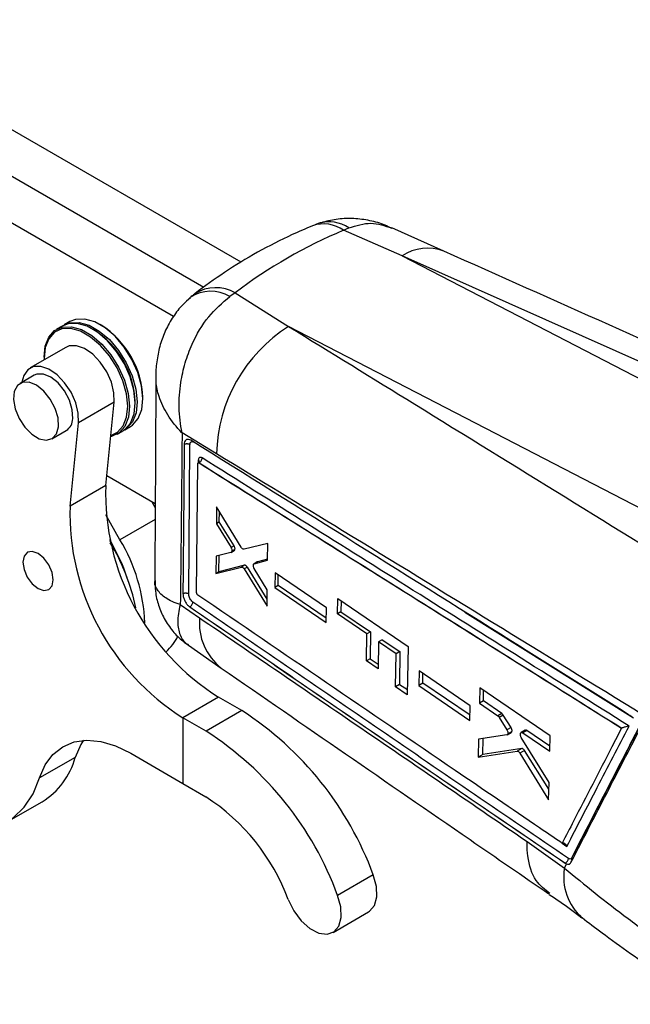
# Model space of a CAD drawing. Extents: x 29 to 398, y 16 to 290.
# Tile 11 of 12: x 346 to 371, y 171 to 212. Entities that reach past the tile are written whole.
import ezdxf

# ---------------------------------------------------------------- set-up
doc = ezdxf.new("R2010")
doc.units = 0
doc.layers.get('0').update_dxf_attribs({"linetype": 'CONTINUOUS'})

msp = doc.modelspace()

# ---------------------------------------------------------------- linework, layer by layer
at = {"color": 7, "linetype": 'CONTINUOUS'}
for p, q in [((355.293603, 201.824412), (337.934081, 211.847226)), ((353.747231, 200.789473), (336.264523, 210.883411)), ((352.494354, 199.585081), (334.594966, 209.919596)), ((359.529483, 203.145167), (359.744472, 203.246089)), ((361.947239, 202.086433), (359.529483, 203.145167)), ((363.674654, 202.283588), (361.519502, 203.245159)), ((361.947239, 202.086433), (382.290855, 191.571861)), ((382.433816, 192.95916), (361.947239, 202.086433)), ((355.047695, 200.560596), (354.822162, 200.407503)), ((355.047695, 200.560596), (357.256428, 199.172447)), ((348.213465, 199.372133), (347.977763, 199.236065)), ((347.899196, 199.190709), (347.663493, 199.054641)), ((349.188659, 199.044092), (349.149381, 199.066774)), ((349.502928, 199.225516), (349.463651, 199.248198)), ((377.411733, 188.755204), (357.256428, 199.172447)), ((348.040842, 198.310256), (346.567702, 197.459831)), ((347.145624, 197.91003), (347.145625, 197.864674)), ((346.7413, 197.159119), (346.152045, 196.818949)), ((351.23113, 196.186502), (351.231131, 196.231857)), ((350.045283, 196.039129), (348.572143, 195.188704)), ((349.692056, 192.604369), (350.045283, 196.039129)), ((350.91686, 196.005078), (350.916861, 196.050433)), ((347.471382, 194.533543), (348.060637, 194.873713)), ((348.218916, 191.753943), (348.572143, 195.188704)), ((350.16329, 194.724397), (350.398992, 194.860465)), ((350.47756, 194.905821), (350.713262, 195.041889)), ((354.276826, 193.907267), (352.851155, 194.773647)), ((353.122815, 188.127938), (353.17613, 194.285023)), ((353.452235, 188.17414), (353.504096, 193.508328)), ((353.525671, 193.546343), (353.518971, 193.542476)), ((353.551874, 193.538586), (353.552712, 193.53907)), ((353.552921, 193.538979), (353.552712, 193.539069)), ((349.734114, 193.013344), (351.737442, 191.856689)), ((349.692056, 192.604369), (348.218916, 191.753943)), ((351.736551, 191.697892), (351.599516, 191.936322)), ((354.272813, 191.724791), (354.267318, 191.024787)), ((355.298289, 190.049226), (354.272813, 191.724791)), ((350.283159, 190.357968), (349.692613, 191.385467)), ((354.38865, 191.094831), (354.391502, 191.530861)), ((354.38865, 191.094831), (354.267318, 191.024787)), ((354.267318, 191.024787), (354.873967, 190.040173)), ((354.99863, 190.11214), (354.38865, 191.094831)), ((354.99863, 190.11214), (354.873967, 190.040173)), ((356.392688, 190.204676), (355.416628, 189.968023)), ((356.384819, 189.516322), (356.392688, 190.204676)), ((354.256383, 189.687834), (354.250176, 188.95989)), ((354.871791, 189.836237), (354.256383, 189.687834)), ((354.375156, 189.032039), (354.379639, 189.717557)), ((354.882994, 189.840848), (355.008129, 189.913087)), ((355.035003, 189.95327), (354.909814, 189.881)), ((354.250176, 188.95989), (355.301269, 189.232652)), ((355.429523, 189.306692), (354.375156, 189.032039)), ((355.429523, 189.306692), (355.301269, 189.232652)), ((355.548285, 189.226974), (355.419443, 189.152594)), ((356.365669, 187.910131), (355.548285, 189.226974)), ((355.955353, 189.442146), (355.826618, 189.367829)), ((356.370282, 188.287103), (355.834276, 189.169987)), ((355.836928, 189.372195), (356.384819, 189.516322)), ((355.965589, 189.446469), (355.836928, 189.372195)), ((356.385281, 189.556779), (355.965589, 189.446469)), ((354.375156, 189.032039), (354.250176, 188.95989)), ((355.419443, 189.152595), (356.362028, 187.612567)), ((356.699089, 188.989126), (356.691685, 188.389161)), ((358.815598, 187.548768), (356.699089, 188.989126)), ((356.826267, 188.466853), (356.829105, 188.900646)), ((356.826267, 188.466853), (356.691685, 188.389161)), ((356.691685, 188.389161), (358.806264, 186.947727)), ((358.809056, 187.127358), (356.826267, 188.466853)), ((353.501287, 188.077679), (353.494045, 188.083331)), ((356.362028, 187.612567), (356.370282, 188.287103)), ((352.77661, 187.680588), (353.575057, 187.135968)), ((353.150251, 187.598348), (353.164695, 187.587958)), ((358.806264, 186.947727), (358.815598, 187.548768)), ((359.278457, 187.299435), (359.288467, 187.928207)), ((359.288467, 187.928207), (362.201105, 185.949015)), ((359.422177, 187.837349), (359.41916, 187.380662)), ((359.41916, 187.380662), (359.278457, 187.299435)), ((360.489333, 186.475453), (359.278457, 187.299435)), ((359.41916, 187.380662), (360.634885, 186.559478)), ((360.469179, 185.355175), (360.489333, 186.475453)), ((360.634885, 186.559478), (360.489333, 186.475453)), ((360.634885, 186.559478), (360.62753, 185.446588)), ((353.110016, 186.002141), (354.46994, 185.061918)), ((360.973658, 186.145846), (360.952792, 185.025157)), ((361.121174, 186.231005), (360.973658, 186.145846)), ((361.69825, 185.652691), (360.973658, 186.145846)), ((361.121174, 186.231005), (361.848731, 185.739562)), ((362.201105, 185.949015), (362.161186, 183.955944)), ((361.671556, 184.290245), (361.69825, 185.652691)), ((361.848731, 185.739562), (361.69825, 185.652691)), ((361.848731, 185.739562), (361.839798, 184.387368)), ((360.62753, 185.446588), (360.469179, 185.355175)), ((360.952792, 185.025157), (360.469179, 185.355175)), ((360.62753, 185.446588), (360.956502, 185.224378)), ((362.649106, 184.939722), (362.636741, 184.336898)), ((364.764866, 183.498957), (362.649106, 184.939722)), ((362.800517, 184.431443), (362.803154, 184.834819)), ((361.839798, 184.387368), (361.671556, 184.290245)), ((362.161186, 183.955944), (361.671556, 184.290245)), ((361.839798, 184.387368), (362.165422, 184.167419)), ((362.800517, 184.431443), (362.636741, 184.336898)), ((362.636741, 184.336898), (364.751055, 182.895329)), ((364.755975, 183.110399), (362.800517, 184.431443)), ((365.159091, 184.238097), (365.144716, 183.606751)), ((368.071166, 182.258257), (365.159091, 184.238097)), ((365.304769, 183.699148), (365.307631, 184.137108)), ((354.36076, 183.85918), (352.887621, 183.008754)), ((355.319973, 183.301679), (354.36076, 183.85918)), ((364.751055, 182.895329), (364.764866, 183.498957)), ((365.304769, 183.699148), (365.144716, 183.606751)), ((365.144716, 183.606751), (365.907447, 183.087654)), ((366.070547, 183.18181), (365.304769, 183.699148)), ((355.319973, 183.301679), (353.846833, 182.451254)), ((366.070547, 183.18181), (365.907447, 183.087654)), ((366.129091, 183.1181), (365.965334, 183.023566)), ((366.45127, 182.601887), (366.129091, 183.1181)), ((352.887621, 183.008754), (352.879622, 180.291585)), ((353.846833, 182.451254), (352.887621, 183.008754)), ((365.965334, 183.023566), (366.28088, 182.503523)), ((366.27127, 182.296324), (365.110136, 182.124272)), ((366.45127, 182.601887), (366.28088, 182.503523)), ((366.287331, 182.302016), (366.461164, 182.402368)), ((366.484544, 182.431645), (366.311348, 182.331661)), ((367.03335, 182.494075), (366.865654, 182.397267)), ((367.104543, 182.48327), (366.937276, 182.386709)), ((366.937276, 182.386709), (368.054953, 181.625888)), ((368.060379, 181.837527), (367.104543, 182.48327)), ((368.054953, 181.625888), (368.071166, 182.258257)), ((371.024746, 182.577617), (371.020655, 182.575736)), ((365.110136, 182.124272), (365.092195, 181.374181)), ((365.290317, 181.488555), (365.294651, 182.151613)), ((368.021229, 180.335745), (366.873917, 182.194524)), ((350.72746, 181.542435), (352.879622, 180.291585)), ((365.092195, 181.374181), (366.706418, 181.629221)), ((365.290317, 181.488555), (365.092195, 181.374181)), ((366.889308, 181.734801), (365.290317, 181.488555)), ((366.889308, 181.734801), (366.706418, 181.629221)), ((367.002428, 181.6557), (366.818929, 181.549768)), ((366.818929, 181.549768), (368.001976, 179.613653)), ((368.013691, 180.053101), (367.002428, 181.6557)), ((348.433614, 181.368999), (346.960474, 180.518573)), ((352.879622, 180.291585), (353.838834, 179.734085)), ((368.001976, 179.613653), (368.021229, 180.335745)), ((345.593929, 178.689295), (347.067068, 179.53972)), ((367.115408, 177.891751), (368.655125, 176.792871)), ((368.655125, 176.792871), (368.745014, 176.967266)), ((368.695744, 176.998086), (368.692188, 176.996034)), ((368.692188, 176.996034), (368.745014, 176.967266)), ((368.959536, 177.213027), (368.944942, 177.192125)), ((360.752587, 176.515118), (359.279448, 175.664692)), ((359.0901, 174.135173), (360.56324, 174.985598))]:
    msp.add_line(p, q, dxfattribs=at)
at = {"color": 8, "linetype": 'CONTINUOUS'}
for p, q in [((353.521926, 193.645615), (353.521037, 193.543671)), ((351.733735, 191.195367), (350.283159, 190.357968)), ((364.541723, 187.375382), (371.510649, 183.001571)), ((368.566329, 177.823336), (368.757738, 177.693076))]:
    msp.add_line(p, q, dxfattribs=at)
at = {"color": 7, "linetype": 'CONTINUOUS', "flags": 128}
for points in [[(347.939096, 199.212318), (348.213291, 199.328364), (348.589242, 199.343076), (349.002296, 199.225739), (349.428446, 198.983175), (349.842928, 198.629478), (350.221654, 198.185204), (350.542611, 197.676174), (350.787149, 197.131969), (350.941055, 196.584219), (350.995385, 196.064754), (350.946981, 195.603767), (350.798656, 195.228046), (350.559031, 194.959428), (350.437658, 194.884212)], [(350.713262, 195.041889), (350.794733, 195.095496), (351.034358, 195.364114), (351.182683, 195.739835), (351.231087, 196.200822), (351.176758, 196.720287), (351.022851, 197.268037), (350.778313, 197.812242), (350.457356, 198.321272), (350.07863, 198.765546), (349.664148, 199.119243), (349.237998, 199.361807), (348.824944, 199.479144), (348.448993, 199.464432), (348.213465, 199.372133)], [(347.145624, 197.91003), (347.194071, 198.356696), (347.342396, 198.732417), (347.582021, 199.001035), (347.899021, 199.14694), (348.274972, 199.161652), (348.688026, 199.044315), (349.114176, 198.801751), (349.528658, 198.448054), (349.907384, 198.003779), (350.228341, 197.49475), (350.472879, 196.950545), (350.626786, 196.402795), (350.681116, 195.88333), (350.632711, 195.422343), (350.484386, 195.046622), (350.244761, 194.778004), (349.927763, 194.632098), (349.899969, 194.62611)], [(349.904424, 194.669424), (350.175891, 194.802248), (350.410193, 195.064896), (350.55522, 195.432268), (350.602549, 195.883012), (350.549426, 196.390933), (350.39894, 196.926512), (350.159837, 197.458622), (349.846012, 197.95634), (349.475703, 198.39074), (349.070431, 198.736579), (348.65375, 198.973753), (348.249875, 199.088482), (347.882279, 199.074097), (347.572324, 198.931434), (347.338024, 198.668786), (347.192995, 198.301414), (347.145667, 197.85067), (347.146687, 197.794071)], [(350.398992, 194.860465), (350.480463, 194.914072), (350.720089, 195.18269), (350.868413, 195.558411), (350.916818, 196.019398), (350.862488, 196.538863), (350.708582, 197.086613), (350.464044, 197.630818), (350.143086, 198.139847), (349.76436, 198.584122), (349.349878, 198.937819), (348.923728, 199.180383), (348.510675, 199.29772), (348.134723, 199.283008), (347.899196, 199.190709)], [(350.045283, 196.039129), (350.034244, 196.436492), (349.927342, 196.869416), (349.733409, 197.302127), (349.468474, 197.69887), (349.154424, 198.026862), (348.817213, 198.259), (348.484702, 198.376105), (348.184369, 198.368497), (348.040842, 198.310256)], [(348.572143, 195.188704), (348.561105, 195.586067), (348.454202, 196.018991), (348.26027, 196.451702), (347.995334, 196.848445), (347.681285, 197.176436), (347.344073, 197.408575), (347.011563, 197.52568), (346.71123, 197.518072), (346.467889, 197.386382), (346.30165, 197.141491), (346.232131, 196.865182)], [(348.328808, 195.367754), (348.310318, 195.732447), (348.193284, 196.127913), (347.990392, 196.511295), (347.723626, 196.841051), (347.421896, 197.081444), (347.117899, 197.206424), (346.844575, 197.202449), (346.7413, 197.159119)], [(347.739553, 195.027584), (347.721062, 195.392278), (347.604029, 195.787743), (347.401137, 196.171125), (347.134371, 196.500881), (346.832641, 196.741274), (346.528643, 196.866255), (346.255319, 196.86228), (346.042289, 196.729779), (345.912639, 196.483113), (345.880417, 196.149009), (345.949115, 195.763675), (346.11129, 195.368866), (346.349365, 195.007366), (346.637545, 194.718351), (346.944596, 194.533138), (347.237249, 194.471798), (347.483787, 194.54098), (347.657497, 194.733184), (347.739553, 195.027584)], [(347.525773, 188.707111), (347.478744, 189.012203), (347.343188, 189.326462), (347.139739, 189.602045), (346.89937, 189.796999), (346.658678, 189.881641), (346.454304, 189.843087), (346.317363, 189.687205), (346.268703, 189.437728), (346.31573, 189.132637), (346.451288, 188.818378), (346.654737, 188.542794), (346.895104, 188.347842), (347.135798, 188.263199), (347.340171, 188.301753), (347.477113, 188.457634), (347.525773, 188.707111)], [(337.816845, 183.178838), (338.384952, 182.279266), (339.015386, 181.438747), (339.696314, 180.673059), (340.414955, 179.996577), (341.157818, 179.421997), (341.91096, 178.960104), (342.660242, 178.619571), (343.391599, 178.406788), (344.091303, 178.325751), (344.746221, 178.37798), (345.344056, 178.562495), (345.87359, 178.875831), (346.324881, 179.312109), (346.689457, 179.863137), (346.960474, 180.518573)], [(346.960474, 180.518573), (347.191866, 181.055855), (347.512512, 181.490712), (347.914287, 181.812124), (348.387008, 182.01195), (348.918699, 182.085122), (349.495885, 182.029789), (350.103941, 181.847353), (350.72746, 181.542435)], [(348.772559, 182.07821), (348.665006, 181.90628), (348.433614, 181.368999)], [(360.56324, 174.985598), (360.603095, 175.010923), (360.804963, 175.25069), (360.901603, 175.605801), (360.883556, 176.041492), (360.752587, 176.515118)], [(357.234219, 175.492483), (357.465286, 175.027287), (357.773839, 174.616055), (358.129667, 174.299044), (358.497946, 174.107282), (358.842622, 174.059542), (359.129955, 174.160498), (359.331824, 174.400265), (359.428463, 174.755375), (359.410416, 175.191067), (359.279448, 175.664692)]]:
    msp.add_lwpolyline(points, dxfattribs=at)
at = {"color": 8, "linetype": 'CONTINUOUS', "flags": 128}
msp.add_lwpolyline([(353.525863, 193.545427), (353.533285, 193.548395), (353.545963, 193.544252), (353.552778, 193.539107), (353.552921, 193.538979), (353.552921, 193.538979)], dxfattribs=at)
at = {"color": 8, "linetype": 'CONTINUOUS'}
for centre, radius, start, end in [((358.706602, 202.000896), 1.409428, 54.2789298, 109.0415817), ((358.931765, 202.037575), 1.456364, 56.0797894, 106.4281339), ((363.002987, 200.510992), 1.896475, 69.1924938, 123.8271975), ((354.242506, 199.147152), 1.6267, 60.3313837, 121.9260504), ((355.929714, 186.921316), 2.364421, 174.7912799, 231.890653), ((368.800285, 177.101364), 0.170772, 1.2666434, 32.1048819), ((368.84018, 177.118081), 0.152514, 9.0970856, 38.5017216), ((370.870955, 176.429047), 2.2455, 170.6756178, 228.5104468)]:
    msp.add_arc(centre, radius, start, end, dxfattribs=at)
at = {"color": 7, "linetype": 'CONTINUOUS'}
for centre, radius, start, end in [((354.035036, 199.126015), 1.503921, 58.440577, 124.3419936), ((347.196939, 195.898632), 3.723018, 2.3368026, 57.6578194), ((347.511209, 196.080056), 3.723018, 2.3368026, 57.6578194), ((360.642519, 193.780556), 6.366954, 122.1286889, 178.8596567), ((347.753735, 195.360106), 0.575124, 302.2508981, 0.7619117), ((353.483232, 193.576156), 0.079509, 3.8053065, 60.8810521), ((359.657248, 192.305572), 9.969671, 178.2825586, 237.9093695), ((358.184108, 191.455147), 9.969671, 178.2825586, 237.9093695), ((343.60609, 186.516567), 7.334552, 17.9821574, 31.5287511), ((343.389128, 186.393324), 7.564016, 21.6992507, 31.0125969), ((342.216018, 185.673416), 8.92413, 12.1438029, 30.7678098), ((344.134688, 186.648369), 7.180864, 2.2450789, 31.1041257), ((350.890302, 187.233096), 1.982753, 310.9147229, 334.3664667), ((347.92145, 171.811519), 13.666087, 20.1317723, 57.2224864), ((346.448311, 170.961093), 13.666087, 20.1317723, 57.2224864), ((345.449602, 182.173105), 3.090455, 301.5588903, 344.9186448), ((349.214753, 172.552729), 8.541311, 20.131786, 57.2224797), ((368.581985, 177.213176), 0.24332, 297.8738521, 355.6540621)]:
    msp.add_arc(centre, radius, start, end, dxfattribs=at)
for centre, major_axis, ratio, start_param, end_param in [((383.033098, 156.275179), (-25.578786, 45.865376), 0.615394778, 6.211904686, 6.372151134), ((354.936753, 190.052218), (-0.068629, 0.140591), 0.534708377, 3.035241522, 3.70796525), ((366.069714, 183.056504), (-0.067184, 0.13763), 0.534708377, 4.90493077, 5.534918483), ((366.390074, 182.540942), (-0.068355, 0.140029), 0.534708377, 2.978888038, 3.601070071)]:
    msp.add_ellipse(centre, major_axis=major_axis, ratio=ratio, start_param=start_param, end_param=end_param, dxfattribs=at)
for points, knots in [([(358.635311, 203.471058), (358.530402, 203.440192), (358.396641, 203.400836), (358.271677, 203.339203), (358.244723, 203.325909)], [0, 0, 0, 0, 0.784299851, 1, 1, 1, 1]), ([(361.514717, 203.235771), (361.377525, 203.297567), (361.036399, 203.451221), (360.454836, 203.588775), (359.795099, 203.649933), (359.14198, 203.608202), (358.726988, 203.491963), (358.522224, 203.434609)], [0, 0, 0, 0, 0.14692046, 0.365314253, 0.580496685, 0.793010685, 1, 1, 1, 1]), ([(358.247373, 203.333448), (357.965037, 203.213575), (357.188696, 202.883959), (355.963796, 202.254237), (354.617399, 201.442459), (353.784858, 200.82591), (353.381633, 200.527296)], [0, 0, 0, 0, 0.1629967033, 0.4481929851, 0.7327422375, 1, 1, 1, 1]), ([(384.156222, 193.160198), (381.886416, 194.169855), (375.054184, 197.208976), (368.232247, 200.253296), (363.676696, 202.286231)], [0, 0, 0, 0, 0.332220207, 1, 1, 1, 1]), ([(353.196596, 200.357648), (353.088575, 200.265798), (352.819682, 200.037158), (352.473818, 199.581094), (352.158625, 199.025702), (351.93293, 198.4239), (351.804744, 197.794024), (351.752398, 197.355014), (351.766514, 197.129627), (351.766889, 197.123633)], [0, 0, 0, 0, 0.116128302, 0.289073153, 0.46642985, 0.639796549, 0.814551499, 0.995067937, 1, 1, 1, 1]), ([(352.851155, 194.773647), (352.850478, 194.776793), (352.777792, 195.114521), (352.699174, 195.803644), (352.764195, 196.787361), (352.961826, 197.671856), (353.312195, 198.612509), (353.903194, 199.619207), (354.518522, 200.147038), (354.822162, 200.407503)], [0, 0, 0, 0, 0.001591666, 0.170880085, 0.33187837, 0.459851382, 0.587799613, 0.796594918, 1, 1, 1, 1]), ([(353.389316, 200.522526), (353.348316, 200.49468), (353.250899, 200.428519), (353.163546, 200.348858), (353.112958, 200.302725)], [0, 0, 0, 0, 0.420879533, 1, 1, 1, 1]), ([(357.256428, 199.172447), (358.99364, 198.102964), (364.880778, 194.478653), (370.759285, 190.84919), (374.903128, 188.29073)], [0, 0, 0, 0, 0.295086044, 1, 1, 1, 1]), ([(351.765519, 197.129646), (351.764077, 196.779079), (351.752486, 193.961196), (351.73494, 191.139792), (351.719576, 188.669392)], [0, 0, 0, 0, 0.124407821, 1, 1, 1, 1]), ([(352.851155, 194.773647), (352.839946, 193.585585), (352.81764, 191.221233), (352.790241, 188.856879), (352.77661, 187.680588)], [0, 0, 0, 0, 0.502489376, 1, 1, 1, 1]), ([(353.21366, 194.468733), (353.181609, 194.484699), (353.117547, 194.516611), (353.033657, 194.506554), (352.971652, 194.453678), (352.942191, 194.376287), (352.939049, 194.317474), (352.93798, 194.297481)], [0, 0, 0, 0, 0.222077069, 0.443886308, 0.665136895, 0.886165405, 1, 1, 1, 1]), ([(371.476831, 183.026293), (371.4036, 183.07227), (371.037438, 183.30216), (369.499469, 184.267643), (363.490079, 188.039216), (357.765091, 191.621095), (353.21376, 194.468666)], [0, 0, 0, 0, 0.012041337, 0.060207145, 0.252870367, 1, 1, 1, 1]), ([(352.937979, 194.297258), (352.937268, 194.205075), (352.933713, 193.744164), (352.917555, 191.692502), (352.899593, 189.732395), (352.885011, 188.14115)], [0, 0, 0, 0, 0.044932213, 0.224660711, 1, 1, 1, 1]), ([(353.176132, 194.285248), (353.168048, 194.290109), (353.15188, 194.299832), (353.121772, 194.310437), (353.08892, 194.317519), (353.054228, 194.32053), (353.019268, 194.319425), (352.985575, 194.314176), (352.958273, 194.306373), (352.943571, 194.299769), (352.937979, 194.297258)], [0, 0, 0, 0, 0.131341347, 0.262691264, 0.394027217, 0.525372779, 0.656714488, 0.788055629, 0.919394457, 1, 1, 1, 1]), ([(353.176125, 194.285027), (353.177162, 194.300761), (353.179756, 194.340134), (353.201553, 194.387386), (353.241851, 194.415791), (353.292197, 194.41733), (353.32848, 194.398584), (353.345175, 194.389958)], [0, 0, 0, 0, 0.147102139, 0.368115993, 0.58948004, 0.811106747, 1, 1, 1, 1]), ([(353.676669, 193.742262), (353.667321, 193.747467), (353.640112, 193.762613), (353.597216, 193.76898), (353.556182, 193.75126), (353.527918, 193.709925), (353.523926, 193.667101), (353.521923, 193.645616)], [0, 0, 0, 0, 0.115651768, 0.336590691, 0.557292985, 0.777905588, 1, 1, 1, 1]), ([(353.552921, 193.538979), (353.569562, 193.549403), (353.602846, 193.570251), (353.644042, 193.623457), (353.672268, 193.684275), (353.675202, 193.722933), (353.676669, 193.742262)], [0, 0, 0, 0, 0.2500006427, 0.5000010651, 0.7499997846, 1, 1, 1, 1]), ([(371.327782, 182.664812), (368.355079, 184.53286), (362.475186, 188.227788), (356.587642, 191.917809), (353.676669, 193.742262)], [0, 0, 0, 0, 0.505570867, 1, 1, 1, 1]), ([(371.917284, 183.118047), (367.774473, 185.659874), (361.897666, 189.265595), (356.013108, 192.849739), (354.276826, 193.907267)], [0, 0, 0, 0, 0.704942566, 1, 1, 1, 1]), ([(353.504093, 193.50833), (353.504727, 193.51499), (353.505993, 193.52831), (353.514802, 193.541195), (353.527604, 193.546705), (353.540823, 193.544698), (353.549122, 193.540108), (353.551874, 193.538586)], [0, 0, 0, 0, 0.2227551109, 0.4455203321, 0.6680129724, 0.8898918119, 1, 1, 1, 1]), ([(353.562894, 193.588199), (353.56268, 193.587351), (353.562163, 193.585306), (353.553196, 193.566392), (353.535284, 193.554243), (353.524787, 193.547123)], [0, 0, 0, 0, 0.2269894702, 0.5469943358, 1, 1, 1, 1]), ([(353.551874, 193.538586), (356.48261, 191.701731), (362.308989, 188.050015), (368.12845, 184.393154), (371.020655, 182.575736)], [0, 0, 0, 0, 0.503011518, 1, 1, 1, 1]), ([(353.552712, 193.53907), (356.463653, 191.715301), (362.291136, 188.064255), (368.111292, 184.408386), (371.024449, 182.577804), (371.024746, 182.577617)], [0, 0, 0, 0, 0.499493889, 0.999948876, 1, 1, 1, 1]), ([(354.873967, 190.040173), (354.882294, 190.024696), (354.898951, 189.993739), (354.912192, 189.943979), (354.914653, 189.905811), (354.911021, 189.887189), (354.909814, 189.881)], [0, 0, 0, 0, 0.286448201, 0.572964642, 0.858078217, 1, 1, 1, 1]), ([(355.035003, 189.95327), (355.036876, 189.966194), (355.040622, 189.992041), (355.031682, 190.040298), (355.016226, 190.081558), (355.003126, 190.104325), (354.99863, 190.11214)], [0, 0, 0, 0, 0.283622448, 0.567232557, 0.851454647, 1, 1, 1, 1]), ([(355.416625, 189.968026), (355.406809, 189.967408), (355.387181, 189.966173), (355.352909, 189.984978), (355.322045, 190.013809), (355.305435, 190.038572), (355.298289, 190.049226)], [0, 0, 0, 0, 0.265852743, 0.531649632, 0.798514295, 1, 1, 1, 1]), ([(354.909814, 189.881), (354.906018, 189.869593), (354.900047, 189.85165), (354.886738, 189.845088), (354.881891, 189.842698)], [0, 0, 0, 0, 0.635784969, 1, 1, 1, 1]), ([(355.301269, 189.232652), (355.31099, 189.233424), (355.330432, 189.234967), (355.36454, 189.216645), (355.39547, 189.188105), (355.412192, 189.163336), (355.419443, 189.152594)], [0, 0, 0, 0, 0.2650727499, 0.5301166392, 0.7962254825, 1, 1, 1, 1]), ([(355.548285, 189.226973), (355.538562, 189.240837), (355.519116, 189.268566), (355.48478, 189.296335), (355.453654, 189.309589), (355.436781, 189.307563), (355.429523, 189.306692)], [0, 0, 0, 0, 0.266181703, 0.532374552, 0.798866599, 1, 1, 1, 1]), ([(355.834278, 189.169987), (355.826037, 189.185729), (355.809551, 189.217215), (355.796789, 189.267491), (355.795291, 189.300742), (355.797437, 189.316228), (355.797764, 189.318584)], [0, 0, 0, 0, 0.315060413, 0.630192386, 0.943745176, 1, 1, 1, 1]), ([(355.797764, 189.318584), (355.800997, 189.330415), (355.807462, 189.354075), (355.824274, 189.368009), (355.835059, 189.371577), (355.836928, 189.372195)], [0, 0, 0, 0, 0.452581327, 0.905149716, 1, 1, 1, 1]), ([(351.731992, 188.670574), (351.732984, 188.523463), (351.735308, 188.178837), (351.865303, 187.64695), (352.102401, 187.088067), (352.445831, 186.591317), (352.793561, 186.225834), (353.036568, 186.064828), (353.117603, 186.011137)], [0, 0, 0, 0, 0.140866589, 0.329997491, 0.520652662, 0.720656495, 0.906847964, 1, 1, 1, 1]), ([(352.885011, 188.141131), (352.890162, 188.143409), (352.90455, 188.149773), (352.931473, 188.157467), (352.965431, 188.162727), (353.000642, 188.163786), (353.035541, 188.160677), (353.068523, 188.153461), (353.098673, 188.142692), (353.114768, 188.132856), (353.122815, 188.127938)], [0, 0, 0, 0, 0.073800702, 0.206119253, 0.338428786, 0.470749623, 0.603066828, 0.735380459, 0.867695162, 1, 1, 1, 1]), ([(352.885016, 188.141146), (352.887868, 188.098679), (352.893571, 188.013753), (352.941344, 187.872926), (353.012117, 187.742569), (353.086611, 187.6505), (353.134108, 187.611577), (353.150251, 187.598348)], [0, 0, 0, 0, 0.221368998, 0.442699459, 0.664110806, 0.885843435, 1, 1, 1, 1]), ([(353.29469, 187.788097), (353.278851, 187.800604), (353.243633, 187.828415), (353.193569, 187.894472), (353.152144, 187.975714), (353.126807, 188.057891), (353.124078, 188.105812), (353.122818, 188.127937)], [0, 0, 0, 0, 0.175178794, 0.389509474, 0.603362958, 0.816877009, 1, 1, 1, 1]), ([(353.494045, 188.083331), (353.490975, 188.086249), (353.482498, 188.094307), (353.469919, 188.112166), (353.458846, 188.135842), (353.453071, 188.157444), (353.452473, 188.16947), (353.45224, 188.174137)], [0, 0, 0, 0, 0.134836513, 0.372347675, 0.610173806, 0.848705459, 1, 1, 1, 1]), ([(368.563377, 177.822627), (368.544128, 177.835712), (368.234009, 178.046515), (366.760478, 179.048209), (361.754359, 182.451854), (357.04719, 185.660564), (353.501287, 188.077679)], [0, 0, 0, 0, 0.003829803, 0.06169996, 0.293180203, 1, 1, 1, 1]), ([(353.164809, 187.587879), (355.74907, 185.82119), (360.9176, 182.287807), (366.100656, 178.75996), (368.692188, 176.996034)], [0, 0, 0, 0, 0.499999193, 1, 1, 1, 1]), ([(353.165317, 187.588244), (353.182215, 187.598476), (353.21601, 187.61894), (353.258671, 187.671247), (353.28863, 187.73105), (353.292707, 187.769055), (353.294746, 187.788058)], [0, 0, 0, 0, 0.249999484, 0.499999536, 0.749999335, 1, 1, 1, 1]), ([(353.165373, 187.588205), (355.750317, 185.821892), (360.920211, 182.289261), (366.103897, 178.761813), (368.695744, 176.998086)], [0, 0, 0, 0, 0.499999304, 1, 1, 1, 1]), ([(368.824606, 177.194738), (366.232802, 178.958837), (361.049272, 182.486985), (355.879525, 186.021076), (353.29469, 187.788096)], [0, 0, 0, 0, 0.500007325, 1, 1, 1, 1]), ([(353.575057, 187.135968), (355.643449, 185.724725), (360.150698, 182.649473), (364.670019, 179.562241), (367.115408, 177.891751)], [0, 0, 0, 0, 0.458903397, 1, 1, 1, 1]), ([(354.470328, 185.062061), (357.896383, 182.696954), (362.407324, 179.582917), (366.930659, 176.47513), (368.018527, 175.727703)], [0, 0, 0, 0, 0.759498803, 1, 1, 1, 1]), ([(365.907447, 183.087654), (365.918706, 183.078711), (365.939668, 183.06206), (365.957213, 183.035746), (365.965334, 183.023566)], [0, 0, 0, 0, 0.537117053, 1, 1, 1, 1]), ([(368.757738, 177.693076), (369.177428, 178.505422), (370.033458, 180.162338), (370.890783, 181.819908), (371.327782, 182.664812)], [0, 0, 0, 0, 0.490275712, 1, 1, 1, 1]), ([(371.327782, 182.664812), (371.327401, 182.664747), (371.303282, 182.660641), (371.250571, 182.649798), (371.168791, 182.628341), (371.100497, 182.606788), (371.0553, 182.590593), (371.034103, 182.581591), (371.024746, 182.577617)], [0, 0, 0, 0, 0.005310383, 0.335581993, 0.640499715, 0.809009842, 0.915695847, 1, 1, 1, 1]), ([(366.311348, 182.331661), (366.306046, 182.321892), (366.296232, 182.303806), (366.279133, 182.29868), (366.27127, 182.296322)], [0, 0, 0, 0, 0.540174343, 1, 1, 1, 1]), ([(366.28088, 182.503523), (366.289104, 182.487949), (366.305552, 182.456799), (366.31826, 182.40663), (366.320628, 182.362839), (366.314234, 182.341357), (366.311348, 182.331661)], [0, 0, 0, 0, 0.262219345, 0.52448568, 0.785390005, 1, 1, 1, 1]), ([(366.484544, 182.431645), (366.487623, 182.443408), (366.493781, 182.466931), (366.488532, 182.513609), (366.474218, 182.560594), (366.458531, 182.58882), (366.45127, 182.601887)], [0, 0, 0, 0, 0.258728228, 0.517435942, 0.776617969, 1, 1, 1, 1]), ([(366.873917, 182.194524), (366.865592, 182.209815), (366.84894, 182.240401), (366.83559, 182.290213), (366.832733, 182.331297), (366.837307, 182.351731), (366.839114, 182.359803)], [0, 0, 0, 0, 0.274353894, 0.548770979, 0.821763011, 1, 1, 1, 1]), ([(366.839114, 182.359803), (366.843586, 182.370309), (366.852532, 182.391322), (366.877921, 182.404826), (366.907231, 182.403856), (366.927846, 182.392091), (366.937276, 182.386709)], [0, 0, 0, 0, 0.259866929, 0.519707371, 0.780302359, 1, 1, 1, 1]), ([(367.104543, 182.48327), (367.093301, 182.48928), (367.070816, 182.501301), (367.046128, 182.502451), (367.036601, 182.494381), (367.034354, 182.492477)], [0, 0, 0, 0, 0.433101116, 0.866282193, 1, 1, 1, 1]), ([(371.020655, 182.575736), (371.019684, 182.57386), (370.886293, 182.316013), (370.223186, 181.034125), (369.405019, 179.451646), (368.719805, 178.125396), (368.563377, 177.822627)], [0, 0, 0, 0, 0.001184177, 0.162718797, 0.808857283, 1, 1, 1, 1]), ([(368.92868, 177.028195), (369.391401, 177.922914), (370.316842, 179.712351), (371.243672, 181.502519), (371.707087, 182.397603)], [0, 0, 0, 0, 0.500000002, 1, 1, 1, 1]), ([(371.736648, 182.582738), (371.273438, 181.687606), (370.347017, 179.897345), (369.42203, 178.107799), (368.959536, 177.213027)], [0, 0, 0, 0, 0.500000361, 1, 1, 1, 1]), ([(366.706418, 181.629221), (366.716557, 181.629118), (366.736831, 181.628912), (366.771155, 181.608013), (366.799222, 181.579674), (366.813724, 181.557667), (366.818929, 181.549768)], [0, 0, 0, 0, 0.28034387, 0.560629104, 0.842295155, 1, 1, 1, 1]), ([(367.002428, 181.6557), (366.992603, 181.66948), (366.972955, 181.69704), (366.938474, 181.724353), (366.909811, 181.735947), (366.894649, 181.7351), (366.889308, 181.734801)], [0, 0, 0, 0, 0.282120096, 0.564239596, 0.846498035, 1, 1, 1, 1]), ([(368.057085, 175.747431), (367.851616, 175.905519), (367.393199, 176.258225), (367.151859, 177.059777), (367.110627, 177.655123), (367.114783, 177.860806), (367.115408, 177.891751)], [0, 0, 0, 0, 0.352397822, 0.786225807, 0.967838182, 1, 1, 1, 1]), ([(368.757738, 177.693076), (368.757513, 177.693716), (368.755997, 177.698023), (368.746201, 177.723642), (368.723489, 177.764184), (368.683445, 177.804752), (368.641189, 177.827387), (368.599858, 177.83434), (368.574993, 177.826357), (368.563377, 177.822627)], [0, 0, 0, 0, 0.007096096, 0.047799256, 0.287839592, 0.495431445, 0.676736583, 0.848984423, 1, 1, 1, 1]), ([(368.745014, 176.967266), (368.772712, 176.959834), (368.828112, 176.944969), (368.891463, 176.971989), (368.917538, 177.011368), (368.92868, 177.028195)], [0, 0, 0, 0, 0.364121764, 0.728278, 1, 1, 1, 1]), ([(368.944942, 177.192125), (368.936075, 177.185062), (368.916124, 177.169172), (368.873867, 177.167665), (368.841026, 177.185714), (368.824606, 177.194738)], [0, 0, 0, 0, 0.285719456, 0.642878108, 1, 1, 1, 1]), ([(368.655125, 176.792871), (369.075304, 176.448896), (369.915643, 175.76096), (371.292557, 174.702744), (372.748771, 173.631771), (373.788478, 172.918237), (374.308325, 172.561474)], [0, 0, 0, 0, 0.246889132, 0.493767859, 0.746886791, 1, 1, 1, 1]), ([(368.027021, 175.709577), (368.318108, 175.514855), (368.764835, 175.216018), (369.216524, 174.863874), (369.373893, 174.741187)], [0, 0, 0, 0, 0.651598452, 1, 1, 1, 1]), ([(369.38393, 174.748651), (369.656586, 174.542217), (370.296199, 174.057952), (371.366776, 173.280961), (372.580719, 172.429275), (373.614341, 171.724983), (374.262378, 171.305672), (374.475456, 171.167801)], [0, 0, 0, 0, 0.17936063, 0.420754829, 0.653302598, 0.886004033, 1, 1, 1, 1])]:
    msp.add_open_spline(points, degree=3, knots=knots, dxfattribs=at)
at = {"color": 8, "linetype": 'CONTINUOUS'}
for points, knots in [([(359.744472, 203.246089), (360.051014, 203.342398), (360.657381, 203.532907), (361.232391, 203.335166), (361.516711, 203.237391)], [0, 0, 0, 0, 0.505540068, 1, 1, 1, 1]), ([(352.851155, 194.773647), (352.848999, 194.775846), (352.617475, 195.011912), (352.226772, 195.503112), (351.898576, 196.223298), (351.762411, 196.768585), (351.778984, 197.045319), (351.783749, 197.124875)], [0, 0, 0, 0, 0.003128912, 0.335959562, 0.652489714, 0.900097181, 1, 1, 1, 1]), ([(352.77661, 187.680588), (352.774486, 187.681274), (352.538006, 187.757632), (352.141994, 187.937993), (351.828164, 188.260222), (351.707928, 188.509602), (351.731568, 188.64439), (351.735849, 188.668801)], [0, 0, 0, 0, 0.00317054, 0.352987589, 0.68462819, 0.942886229, 1, 1, 1, 1]), ([(352.77661, 187.680588), (352.775982, 187.678304), (352.705998, 187.424018), (352.636035, 186.959394), (352.734632, 186.452117), (352.907619, 186.144172), (353.069876, 186.048932), (353.121339, 186.018725)], [0, 0, 0, 0, 0.002983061, 0.332110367, 0.644147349, 0.887135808, 1, 1, 1, 1]), ([(368.944942, 177.192125), (369.694123, 178.645403), (370.621753, 180.444841), (371.550732, 182.245074), (371.729441, 182.591387)], [0, 0, 0, 0, 0.807628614, 1, 1, 1, 1]), ([(368.695744, 176.998086), (368.725445, 176.983202), (368.784879, 176.953418), (368.849439, 176.953572), (368.876064, 176.972901), (368.882416, 176.977512)], [0, 0, 0, 0, 0.432023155, 0.864499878, 1, 1, 1, 1])]:
    msp.add_open_spline(points, degree=3, knots=knots, dxfattribs=at)

doc.saveas('drawing.dxf')
